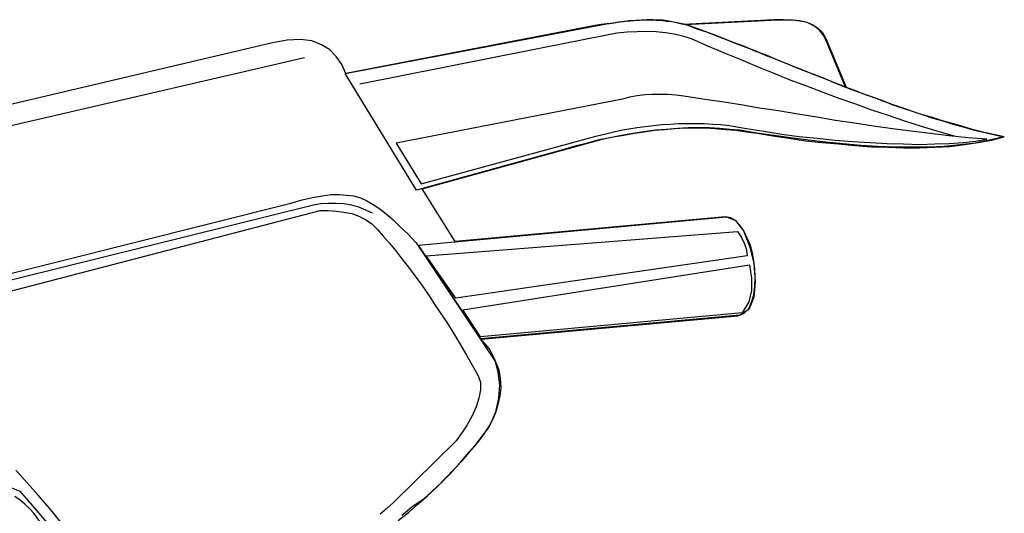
# Model space of a CAD drawing. Extents: x 1070.48 to 1072.73, y 309.81 to 311.07.
# Tile 4 of 4: x 1072 to 1072.71, y 310.52 to 310.88. Entities that reach past the tile are written whole.
import ezdxf

# ---------------------------------------------------------------- set-up
doc = ezdxf.new("R2010")
doc.units = 0
doc.header["$LTSCALE"] = 25
doc.header["$MEASUREMENT"] = 0
for name, color, linetype in [('1', 7, 'CONTINUOUS'), ('2', 7, 'CONTINUOUS'), ('7', 7, 'CONTINUOUS')]:
    doc.layers.add(name, color=color, linetype=linetype)

msp = doc.modelspace()

# ---------------------------------------------------------------- linework, layer by layer
at = {"layer": '1', "linetype": 'Continuous'}
msp.add_lwpolyline([(1072.29258, 310.7613), (1072.41886, 310.7956), (1072.4243, 310.79696), (1072.43007, 310.79831), (1072.43585, 310.79967), (1072.44162, 310.80069), (1072.44772, 310.8017), (1072.45349, 310.80238), (1072.45961, 310.80307), (1072.46537, 310.80375), (1072.47149, 310.80408), (1072.4776, 310.80443), (1072.48372, 310.80443), (1072.48982, 310.80443), (1072.49593, 310.80443), (1072.50205, 310.80408), (1072.50782, 310.80375), (1072.51392, 310.80307), (1072.52615, 310.80102), (1072.53871, 310.79899), (1072.55161, 310.79696), (1072.56417, 310.79525), (1072.57706, 310.7939), (1072.58997, 310.79254), (1072.60253, 310.79152), (1072.61509, 310.79084), (1072.62731, 310.79016), (1072.63919, 310.78983), (1072.65073, 310.78948), (1072.66159, 310.78983), (1072.67179, 310.79016), (1072.68163, 310.79084), (1072.6908, 310.79186), (1072.69895, 310.79322), (1072.68536, 310.79423), (1072.67179, 310.7956), (1072.6582, 310.79729), (1072.64463, 310.79899), (1072.63105, 310.80069), (1072.61746, 310.80272), (1072.60389, 310.80476), (1072.5903, 310.80679), (1072.57673, 310.80917), (1072.56316, 310.81121), (1072.54923, 310.81359), (1072.53565, 310.81562), (1072.52207, 310.818), (1072.5085, 310.82003), (1072.49491, 310.82208), (1072.48134, 310.82411), (1072.47557, 310.82479), (1072.46979, 310.82547), (1072.46402, 310.82547), (1072.45858, 310.82547), (1072.45316, 310.82514), (1072.44772, 310.82445), (1072.4423, 310.82343), (1072.43719, 310.82208), (1072.27459, 310.79051), (1072.29258, 310.7613)], dxfattribs=at)
at = {"layer": '2', "linetype": 'Continuous'}
for points in [[(1072.24844, 310.83294), (1072.43313, 310.8696), (1072.4406, 310.87028), (1072.44772, 310.87061), (1072.45451, 310.87096), (1072.46131, 310.87061), (1072.4681, 310.86995), (1072.4742, 310.86892), (1072.48032, 310.86757), (1072.48643, 310.86552), (1072.4983, 310.86043), (1072.5102, 310.85534), (1072.52207, 310.85059), (1072.53395, 310.8455), (1072.54584, 310.84074), (1072.55738, 310.836), (1072.56926, 310.83158), (1072.58114, 310.82717), (1072.59268, 310.82276), (1072.60457, 310.81868), (1072.61612, 310.81426), (1072.62799, 310.81053), (1072.63987, 310.80646), (1072.65176, 310.80272), (1072.66364, 310.79899), (1072.67552, 310.7956)], [(1071.7708, 310.60175), (1071.94631, 310.65132), (1071.94834, 310.65302), (1071.9514, 310.65709), (1071.95513, 310.66252), (1071.9592, 310.66897), (1071.96361, 310.67507), (1071.96735, 310.68051), (1071.97075, 310.68459), (1071.97346, 310.68628), (1072.21517, 310.74603), (1072.22026, 310.74705), (1072.2257, 310.74739), (1072.23147, 310.74739), (1072.23691, 310.74705), (1072.24234, 310.74603), (1072.24743, 310.74467), (1072.25252, 310.74264), (1072.25727, 310.74026)]]:
    msp.add_lwpolyline(points, dxfattribs=at)
at = {"layer": '7', "linetype": 'Continuous'}
for points in [[(1072.27595, 310.51925), (1072.28342, 310.52502), (1072.29021, 310.53113), (1072.29734, 310.53725), (1072.30378, 310.54336), (1072.3099, 310.54981), (1072.316, 310.55591), (1072.32178, 310.56203), (1072.32687, 310.56814), (1072.33196, 310.57391), (1072.33638, 310.57935), (1072.34215, 310.58817), (1072.34622, 310.59733), (1072.34826, 310.60718), (1072.34894, 310.61669), (1072.34792, 310.62619), (1072.34554, 310.63502), (1072.34147, 310.64282), (1072.3357, 310.64962), (1072.52003, 310.66626), (1072.52445, 310.66795), (1072.52784, 310.67135), (1072.52988, 310.6761), (1072.53157, 310.68153), (1072.53225, 310.68763), (1072.5326, 310.69409), (1072.53225, 310.7002), (1072.53157, 310.70598), (1072.53056, 310.7114), (1072.52921, 310.71684), (1072.52683, 310.72226), (1072.52445, 310.72735), (1072.52139, 310.73143), (1072.51833, 310.73482), (1072.51494, 310.73686), (1072.51121, 310.73755), (1072.31702, 310.71988), (1072.29326, 310.75757), (1072.41479, 310.79119), (1072.42261, 310.79322), (1072.43041, 310.79492), (1072.43822, 310.79628), (1072.44569, 310.79763), (1072.45281, 310.79866), (1072.46028, 310.79967), (1072.46742, 310.80035), (1072.47488, 310.80102), (1072.48202, 310.80137), (1072.48914, 310.80137), (1072.49627, 310.80137), (1072.50374, 310.80102), (1072.51121, 310.80035), (1072.51868, 310.79967), (1072.52615, 310.79866), (1072.53395, 310.79763), (1072.54516, 310.7956), (1072.5567, 310.7939), (1072.56858, 310.7922), (1072.58046, 310.79084), (1072.59235, 310.78983), (1072.60422, 310.78881), (1072.61612, 310.78778), (1072.62765, 310.78745), (1072.63919, 310.78711), (1072.65073, 310.78711), (1072.66159, 310.78745), (1072.67247, 310.78813), (1072.68298, 310.78948), (1072.69283, 310.79084), (1072.70234, 310.79254), (1072.71151, 310.79492), (1072.70369, 310.79661), (1072.69622, 310.79831), (1072.68876, 310.80035), (1072.68163, 310.80238), (1072.67417, 310.80443), (1072.66703, 310.80646), (1072.6599, 310.80884), (1072.65278, 310.81087), (1072.64564, 310.81325), (1072.63885, 310.81562), (1072.63172, 310.818), (1072.62493, 310.82038), (1072.61815, 310.82309), (1072.61101, 310.82547), (1072.60422, 310.82818), (1072.59744, 310.83056), (1072.58453, 310.8618), (1072.58182, 310.86757), (1072.57876, 310.87164), (1072.57469, 310.87469), (1072.56994, 310.87707), (1072.56485, 310.87808), (1072.55908, 310.87876), (1072.55263, 310.87911), (1072.54584, 310.87911), (1072.48066, 310.87572), (1072.47726, 310.87673), (1072.47387, 310.87741), (1072.47013, 310.87808), (1072.4664, 310.87876), (1072.46266, 310.87876), (1072.45893, 310.87911), (1072.45486, 310.87911), (1072.45078, 310.87876), (1072.44671, 310.87843), (1072.44263, 310.87808), (1072.43856, 310.87775), (1072.43448, 310.87741), (1072.43041, 310.87673), (1072.426, 310.87605), (1072.42192, 310.87572), (1072.41752, 310.87504), (1072.23826, 310.84041), (1072.23555, 310.84686), (1072.23147, 310.85263), (1072.22672, 310.85772), (1072.22095, 310.86112), (1072.21382, 310.86383), (1072.20568, 310.86486), (1072.19616, 310.86451), (1072.18565, 310.86248), (1071.82035, 310.77659)], [(1072.23793, 310.84041), (1072.42192, 310.87537), (1072.42567, 310.87605), (1072.42973, 310.87673), (1072.43347, 310.87741), (1072.43754, 310.87775), (1072.44162, 310.87843), (1072.44534, 310.87843), (1072.44942, 310.87876), (1072.45349, 310.87911), (1072.45724, 310.87911), (1072.46131, 310.87876), (1072.46504, 310.87876), (1072.46878, 310.87808), (1072.47251, 310.87775), (1072.47625, 310.87707), (1072.47997, 310.87639), (1072.48337, 310.87537), (1072.4905, 310.87266), (1072.49762, 310.87028), (1072.50476, 310.86757), (1072.51154, 310.86486), (1072.51868, 310.86213), (1072.5258, 310.85942), (1072.53293, 310.85671), (1072.53972, 310.85365), (1072.54686, 310.85093), (1072.55398, 310.84821), (1072.56078, 310.84516), (1072.5679, 310.84244), (1072.57503, 310.83973), (1072.58217, 310.83701), (1072.58895, 310.83395), (1072.59608, 310.83124), (1072.60321, 310.82853), (1072.61034, 310.8258), (1072.61746, 310.82343), (1072.6246, 310.82071), (1072.63139, 310.818), (1072.63852, 310.81562), (1072.64599, 310.81325), (1072.65311, 310.81087), (1072.66024, 310.80849), (1072.66737, 310.80646), (1072.6745, 310.80408), (1072.68197, 310.80205), (1072.6891, 310.80001), (1072.69657, 310.79831), (1072.70369, 310.79661), (1072.71116, 310.79492), (1072.70098, 310.79254), (1072.69045, 310.79051), (1072.67959, 310.78914), (1072.66839, 310.78813), (1072.65685, 310.78745), (1072.64496, 310.78745), (1072.63275, 310.78745), (1072.62052, 310.78813), (1072.6083, 310.78881), (1072.59574, 310.78983), (1072.58318, 310.79119), (1072.57062, 310.79254), (1072.55805, 310.79423), (1072.54584, 310.79593), (1072.53362, 310.79763), (1072.52139, 310.79967), (1072.51427, 310.80035), (1072.50679, 310.80102), (1072.49967, 310.80137), (1072.4922, 310.80137), (1072.48438, 310.80137), (1072.47658, 310.80102), (1072.46878, 310.80035), (1072.46096, 310.79967), (1072.45281, 310.79866), (1072.44466, 310.79729), (1072.43653, 310.79593), (1072.42803, 310.79423), (1072.41955, 310.79254), (1072.41106, 310.79016), (1072.40223, 310.78813), (1072.39341, 310.78542), (1072.28919, 310.75656), (1072.23793, 310.84041)], [(1072.48202, 310.87572), (1072.54889, 310.87911), (1072.55432, 310.87911), (1072.55941, 310.87911), (1072.5645, 310.87843), (1072.56926, 310.87741), (1072.57367, 310.87572), (1072.57741, 310.87299), (1072.5808, 310.86995), (1072.58318, 310.86552), (1072.59777, 310.83056), (1072.5903, 310.83362), (1072.5825, 310.83667), (1072.57435, 310.83973), (1072.5662, 310.84312), (1072.55772, 310.84651), (1072.54923, 310.84991), (1072.54108, 310.85331), (1072.53293, 310.85636), (1072.52478, 310.85975), (1072.51698, 310.86281), (1072.50985, 310.86552), (1072.50306, 310.86825), (1072.49661, 310.87061), (1072.49118, 310.87266), (1072.48608, 310.87436), (1072.48202, 310.87572)], [(1072.20873, 310.85162), (1071.82002, 310.76165), (1071.81222, 310.7596), (1071.80407, 310.75757), (1071.79592, 310.75553), (1071.78743, 310.75418), (1071.77893, 310.75282), (1071.77045, 310.75214), (1071.76163, 310.75147), (1071.75314, 310.75147), (1071.74432, 310.75147), (1071.73582, 310.75214), (1071.72734, 310.75316), (1071.71885, 310.75486), (1071.7107, 310.75689), (1071.70255, 310.7596), (1071.69475, 310.76266), (1071.68728, 310.7664), (1071.55931, 310.86587)], [(1071.97143, 310.69036), (1072.19889, 310.74739), (1072.20702, 310.74977), (1072.21449, 310.75147), (1072.22163, 310.75248), (1072.22773, 310.7535), (1072.2335, 310.7535), (1072.23894, 310.75316), (1072.24403, 310.75248), (1072.24879, 310.75112), (1072.25354, 310.74909), (1072.25795, 310.74636), (1072.26271, 310.74332), (1072.26745, 310.73958), (1072.27221, 310.7355), (1072.2773, 310.73041), (1072.28307, 310.72499), (1072.28884, 310.71887), (1072.34588, 310.63332), (1072.34826, 310.62755), (1072.34927, 310.62145), (1072.34962, 310.61499), (1072.34894, 310.60887), (1072.34757, 310.60277), (1072.34588, 310.59666), (1072.3435, 310.59122), (1072.34112, 310.58647), (1072.33603, 310.58003), (1072.33094, 310.57323), (1072.32517, 310.56644), (1072.3194, 310.55965), (1072.31329, 310.55287), (1072.30684, 310.54641), (1072.30039, 310.54031), (1072.29393, 310.53454), (1072.29021, 310.53181), (1072.28613, 310.5291), (1072.28239, 310.52604), (1072.27866, 310.52299)], [(1071.98331, 310.68051), (1072.21993, 310.74196), (1072.2257, 310.74196), (1072.23147, 310.74162), (1072.23691, 310.74094), (1072.24268, 310.73992), (1072.24777, 310.73788), (1072.25252, 310.7355), (1072.25694, 310.73246), (1072.26101, 310.72838), (1072.26509, 310.72362), (1072.2695, 310.71887), (1072.27425, 310.7131), (1072.27866, 310.70733), (1072.28342, 310.70122), (1072.28816, 310.69477), (1072.29292, 310.68831), (1072.29767, 310.68153), (1072.30243, 310.67439), (1072.30717, 310.66727), (1072.31193, 310.66014), (1072.31634, 310.65267), (1072.32076, 310.64555), (1072.32517, 310.63808), (1072.32924, 310.63094), (1072.33332, 310.62381), (1072.33502, 310.61872), (1072.33502, 310.6133), (1072.334, 310.60718), (1072.33196, 310.60107), (1072.32924, 310.59462), (1072.32552, 310.58817), (1072.32178, 310.58239), (1072.3177, 310.57662), (1072.27256, 310.53216), (1072.2678, 310.52808), (1072.26304, 310.52401)], [(1072.29054, 310.71717), (1072.51189, 310.73755), (1072.51833, 310.73482), (1072.5241, 310.72735), (1072.52853, 310.71649), (1072.53157, 310.70393), (1072.5326, 310.69104), (1072.53157, 310.6795), (1072.52784, 310.671), (1072.52139, 310.66692), (1072.33535, 310.64996), (1072.29054, 310.71717)], [(1072.29598, 310.70937), (1072.51969, 310.72702), (1072.52275, 310.72261), (1072.52478, 310.71819), (1072.52615, 310.71378), (1072.52683, 310.70937), (1072.31737, 310.67915), (1072.29598, 310.70937)], [(1072.32246, 310.67066), (1072.52853, 310.70292), (1072.52988, 310.6934), (1072.52988, 310.68459), (1072.52784, 310.67644), (1072.52309, 310.66863), (1072.33502, 310.65132), (1072.32246, 310.67066)], [(1071.96022, 310.55796), (1072.00402, 310.54031), (1072.0417, 310.49685), (1071.95445, 310.41062)], [(1072.07599, 310.4629), (1072.0692, 310.47241), (1072.06207, 310.48191), (1072.05494, 310.49142), (1072.04781, 310.50059), (1072.04034, 310.51009), (1072.03254, 310.51925), (1072.02507, 310.52842), (1072.01726, 310.53758), (1072.00945, 310.54641), (1072.0013, 310.55558)], [(1072.05189, 310.47275), (1072.01421, 310.52469), (1072.01115, 310.52808), (1072.00776, 310.53113), (1072.00436, 310.53386), (1072.00062, 310.53657)]]:
    msp.add_lwpolyline(points, dxfattribs=at)

doc.saveas('drawing.dxf')
